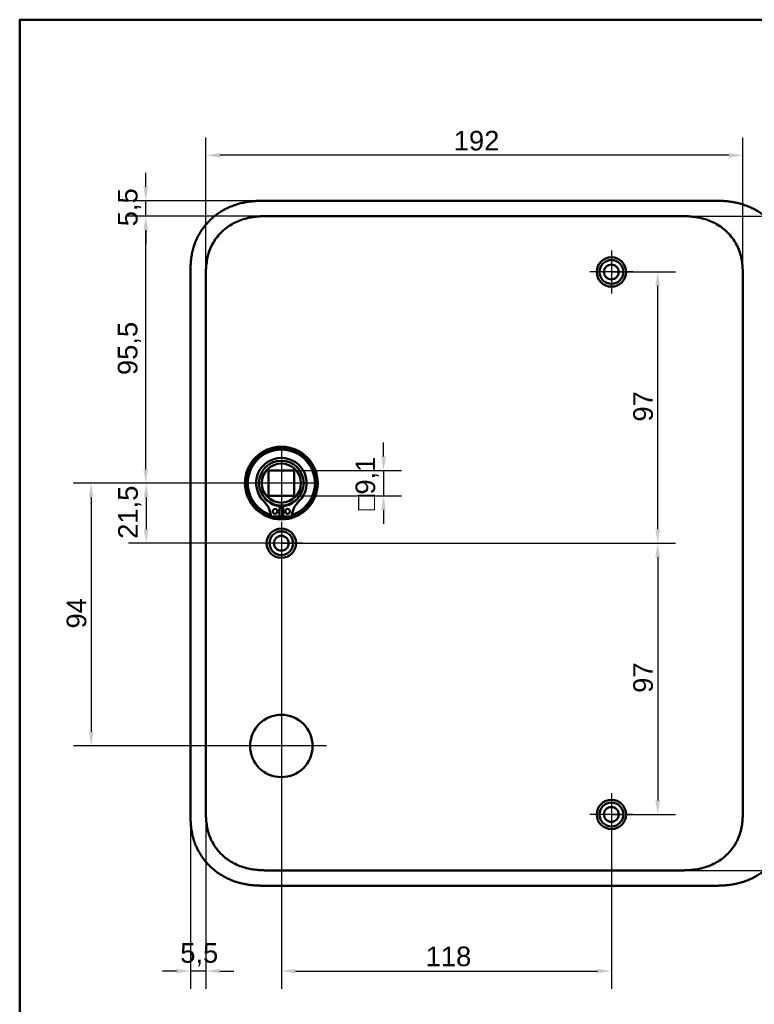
# Model space of a CAD drawing. Header units: millimetres. Extents: x 20 to 833, y 20 to 574.
# Tile 5 of 10: x 20 to 283, y 222 to 574. Entities that reach past the tile are written whole.
import ezdxf

# ---------------------------------------------------------------- set-up
doc = ezdxf.new("R2010")
doc.units = ezdxf.units.MM
doc.header["$LTSCALE"] = 2
for name, color, linetype, lineweight in [('Bemaßungen(DIN)', 7, 'Continuous', 25), ('Mittelpunktmarkierung(DIN)', 7, 'Continuous', 25), ('Sichtbare Kanten(DIN)', 7, 'Continuous', 50), ('Skizziergeometrie(DIN)', 7, 'Continuous', 50)]:
    doc.layers.add(name, color=color, linetype=linetype, lineweight=lineweight)
doc.styles.add('STANDARD-DIN~0', font='arial.ttf')
doc.dimstyles.new('CAD-LAN', dxfattribs={"dimscale": 2, "dimtxt": 3.5, "dimasz": 2.5, "dimexe": 3.175, "dimexo": 0, "dimgap": 0.8, "dimtad": 1, "dimrnd": 1e-08, "dimtxsty": 'STANDARD-DIN~0', "dimcen": 0.09, "dimdle": 10, "dimclrd": 250, "dimclre": 250, "dimclrt": 250, "dimadec": 0, "dimazin": 2, "dimtfac": 1, "dimtmove": 0, "dimatfit": 3, "dimfxl": 1, "dimtolj": 1, "dimtzin": 0, "dimlwd": 25, "dimlwe": 25, "dimarcsym": 0})

# ---------------------------------------------------------------- blocks, each defined once
blk = doc.blocks.new('Ränder Standardrahmen')
at = {"layer": 'Skizziergeometrie(DIN)', "flags": 128}
blk.add_lwpolyline([(10, 10), (10, 287), (410, 287), (410, 10), (10, 10)], dxfattribs=at)
blk = doc.blocks.new('*D8')
at = {"layer": 'Bemaßungen(DIN)', "color": 250, "linetype": 'Continuous', "lineweight": 25, "true_color": 0x3f3f3f, "transparency": 16777216}
for p, q in [((255.01, 503.78), (329.36, 503.78)), ((323.01, 498.78), (323.01, 274.78)), ((255.01, 269.78), (329.36, 269.78))]:
    blk.add_line(p, q, dxfattribs=at)
at = {"layer": 'Bemaßungen(DIN)', "color": 250, "linetype": 'Continuous', "true_color": 0x3f3f3f, "transparency": 16777216}
for points in [[(322.17, 498.78), (323.84, 498.78), (323.01, 503.78)], [(322.17, 274.78), (323.84, 274.78), (323.01, 269.78)]]:
    blk.add_solid(points, dxfattribs=at)
at = {"layer": 'Defpoints', "color": 0, "linetype": 'Continuous', "transparency": 16777216}
for p in [(255.01, 503.78), (255.01, 269.78), (323.01, 269.78)]:
    blk.add_point(p, dxfattribs=at)
at = {"layer": 'Bemaßungen(DIN)', "color": 250, "linetype": 'Continuous', "lineweight": 25, "true_color": 0x3f3f3f, "transparency": 16777216, "insert": (314.25, 379), "char_height": 7, "attachment_point": 1, "rotation": 90, "style": 'STANDARD-DIN~0'}
blk.add_mtext('\\A1;234', dxfattribs=at)
blk = doc.blocks.new('*D9')
at = {"layer": 'Bemaßungen(DIN)', "color": 250, "linetype": 'Continuous', "lineweight": 25, "true_color": 0x3f3f3f, "transparency": 16777216}
for p, q in [((86.55, 481.5), (86.55, 531.85)), ((278.55, 481.5), (278.55, 531.85)), ((273.55, 525.5), (91.55, 525.5))]:
    blk.add_line(p, q, dxfattribs=at)
at = {"layer": 'Bemaßungen(DIN)', "color": 250, "linetype": 'Continuous', "true_color": 0x3f3f3f, "transparency": 16777216}
for points in [[(91.55, 526.33), (91.55, 524.66), (86.55, 525.5)], [(273.55, 526.33), (273.55, 524.66), (278.55, 525.5)]]:
    blk.add_solid(points, dxfattribs=at)
at = {"layer": 'Defpoints', "color": 0, "linetype": 'Continuous', "transparency": 16777216}
for p in [(86.55, 525.5), (86.55, 481.5), (278.55, 481.5)]:
    blk.add_point(p, dxfattribs=at)
at = {"layer": 'Bemaßungen(DIN)', "color": 250, "linetype": 'Continuous', "lineweight": 25, "true_color": 0x3f3f3f, "transparency": 16777216, "insert": (175.18, 534.24), "char_height": 7, "attachment_point": 1, "style": 'STANDARD-DIN~0'}
blk.add_mtext('\\A1;192', dxfattribs=at)
blk = doc.blocks.new('*D10')
at = {"layer": 'Bemaßungen(DIN)', "color": 250, "linetype": 'Continuous', "lineweight": 25, "true_color": 0x3f3f3f, "transparency": 16777216}
for p, q in [((65.08, 514.28), (65.08, 519.28)), ((109.08, 509.28), (58.73, 509.28)), ((65.08, 503.78), (65.08, 509.28)), ((110.08, 503.78), (58.73, 503.78)), ((65.08, 498.78), (65.08, 493.78))]:
    blk.add_line(p, q, dxfattribs=at)
at = {"layer": 'Bemaßungen(DIN)', "color": 250, "linetype": 'Continuous', "true_color": 0x3f3f3f, "transparency": 16777216}
for points in [[(64.25, 514.28), (65.92, 514.28), (65.08, 509.28)], [(64.25, 498.78), (65.92, 498.78), (65.08, 503.78)]]:
    blk.add_solid(points, dxfattribs=at)
at = {"layer": 'Defpoints', "color": 0, "linetype": 'Continuous', "transparency": 16777216}
for p in [(65.08, 509.28), (109.08, 509.28), (110.08, 503.78)]:
    blk.add_point(p, dxfattribs=at)
at = {"layer": 'Bemaßungen(DIN)', "color": 250, "linetype": 'Continuous', "lineweight": 25, "true_color": 0x3f3f3f, "transparency": 16777216, "insert": (55.1, 500.13), "char_height": 7, "attachment_point": 1, "rotation": 90, "style": 'STANDARD-DIN~0'}
blk.add_mtext('\\A1;5,5', dxfattribs=at)
blk = doc.blocks.new('*D11')
at = {"layer": 'Bemaßungen(DIN)', "color": 250, "linetype": 'Continuous', "lineweight": 25, "true_color": 0x3f3f3f, "transparency": 16777216}
for p, q in [((110.08, 503.78), (58.73, 503.78)), ((65.08, 413.28), (65.08, 498.78)), ((113.55, 408.28), (58.73, 408.28))]:
    blk.add_line(p, q, dxfattribs=at)
at = {"layer": 'Bemaßungen(DIN)', "color": 250, "linetype": 'Continuous', "true_color": 0x3f3f3f, "transparency": 16777216}
for points in [[(64.25, 498.78), (65.92, 498.78), (65.08, 503.78)], [(64.25, 413.28), (65.92, 413.28), (65.08, 408.28)]]:
    blk.add_solid(points, dxfattribs=at)
at = {"layer": 'Defpoints', "color": 0, "linetype": 'Continuous', "transparency": 16777216}
for p in [(65.08, 503.78), (110.08, 503.78), (113.55, 408.28)]:
    blk.add_point(p, dxfattribs=at)
at = {"layer": 'Bemaßungen(DIN)', "color": 250, "linetype": 'Continuous', "lineweight": 25, "true_color": 0x3f3f3f, "transparency": 16777216, "insert": (55.07, 446.91), "char_height": 7, "attachment_point": 1, "rotation": 90, "style": 'STANDARD-DIN~0'}
blk.add_mtext('\\A1;95,5', dxfattribs=at)
blk = doc.blocks.new('*D12')
at = {"layer": 'Bemaßungen(DIN)', "color": 250, "linetype": 'Continuous', "lineweight": 25, "true_color": 0x3f3f3f, "transparency": 16777216}
for p, q in [((113.55, 408.28), (58.86, 408.28)), ((65.21, 403.28), (65.21, 391.78)), ((113.55, 386.78), (58.86, 386.78))]:
    blk.add_line(p, q, dxfattribs=at)
at = {"layer": 'Bemaßungen(DIN)', "color": 250, "linetype": 'Continuous', "true_color": 0x3f3f3f, "transparency": 16777216}
for points in [[(64.38, 403.28), (66.04, 403.28), (65.21, 408.28)], [(64.38, 391.78), (66.04, 391.78), (65.21, 386.78)]]:
    blk.add_solid(points, dxfattribs=at)
at = {"layer": 'Defpoints', "color": 0, "linetype": 'Continuous', "transparency": 16777216}
for p in [(113.55, 408.28), (65.21, 386.78), (113.55, 386.78)]:
    blk.add_point(p, dxfattribs=at)
at = {"layer": 'Bemaßungen(DIN)', "color": 250, "linetype": 'Continuous', "lineweight": 25, "true_color": 0x3f3f3f, "transparency": 16777216, "insert": (55.2, 388.35), "char_height": 7, "attachment_point": 1, "rotation": 90, "style": 'STANDARD-DIN~0'}
blk.add_mtext('\\A1;21,5', dxfattribs=at)
blk = doc.blocks.new('*D13')
at = {"layer": 'Bemaßungen(DIN)', "color": 250, "linetype": 'Continuous', "lineweight": 25, "true_color": 0x3f3f3f, "transparency": 16777216}
for p, q in [((113.55, 408.28), (39.2, 408.28)), ((45.55, 403.28), (45.55, 319.28)), ((113.55, 314.28), (39.2, 314.28))]:
    blk.add_line(p, q, dxfattribs=at)
at = {"layer": 'Bemaßungen(DIN)', "color": 250, "linetype": 'Continuous', "true_color": 0x3f3f3f, "transparency": 16777216}
for points in [[(44.71, 403.28), (46.38, 403.28), (45.55, 408.28)], [(44.71, 319.28), (46.38, 319.28), (45.55, 314.28)]]:
    blk.add_solid(points, dxfattribs=at)
at = {"layer": 'Defpoints', "color": 0, "linetype": 'Continuous', "transparency": 16777216}
for p in [(113.55, 408.28), (45.55, 314.28), (113.55, 314.28)]:
    blk.add_point(p, dxfattribs=at)
at = {"layer": 'Bemaßungen(DIN)', "color": 250, "linetype": 'Continuous', "lineweight": 25, "true_color": 0x3f3f3f, "transparency": 16777216, "insert": (36.8, 356.28), "char_height": 7, "attachment_point": 1, "rotation": 90, "style": 'STANDARD-DIN~0'}
blk.add_mtext('\\A1;94', dxfattribs=at)
blk = doc.blocks.new('*D14')
at = {"layer": 'Bemaßungen(DIN)', "color": 250, "linetype": 'Continuous', "lineweight": 25, "true_color": 0x3f3f3f, "transparency": 16777216}
for p, q in [((231.55, 483.78), (254.46, 483.78)), ((248.11, 391.78), (248.11, 478.78)), ((113.55, 386.78), (254.46, 386.78))]:
    blk.add_line(p, q, dxfattribs=at)
at = {"layer": 'Bemaßungen(DIN)', "color": 250, "linetype": 'Continuous', "true_color": 0x3f3f3f, "transparency": 16777216}
for points in [[(247.27, 478.78), (248.94, 478.78), (248.11, 483.78)], [(247.27, 391.78), (248.94, 391.78), (248.11, 386.78)]]:
    blk.add_solid(points, dxfattribs=at)
at = {"layer": 'Defpoints', "color": 0, "linetype": 'Continuous', "transparency": 16777216}
for p in [(231.55, 483.78), (248.11, 483.78), (113.55, 386.78)]:
    blk.add_point(p, dxfattribs=at)
at = {"layer": 'Bemaßungen(DIN)', "color": 250, "linetype": 'Continuous', "lineweight": 25, "true_color": 0x3f3f3f, "transparency": 16777216, "insert": (239.36, 430.27), "char_height": 7, "attachment_point": 1, "rotation": 90, "style": 'STANDARD-DIN~0'}
blk.add_mtext('\\A1;97', dxfattribs=at)
blk = doc.blocks.new('*D15')
at = {"layer": 'Bemaßungen(DIN)', "color": 250, "linetype": 'Continuous', "lineweight": 25, "true_color": 0x3f3f3f, "transparency": 16777216}
for p, q in [((113.55, 386.78), (254.46, 386.78)), ((248.11, 381.78), (248.11, 294.78)), ((231.55, 289.78), (254.46, 289.78))]:
    blk.add_line(p, q, dxfattribs=at)
at = {"layer": 'Bemaßungen(DIN)', "color": 250, "linetype": 'Continuous', "true_color": 0x3f3f3f, "transparency": 16777216}
for points in [[(247.27, 381.78), (248.94, 381.78), (248.11, 386.78)], [(247.27, 294.78), (248.94, 294.78), (248.11, 289.78)]]:
    blk.add_solid(points, dxfattribs=at)
at = {"layer": 'Defpoints', "color": 0, "linetype": 'Continuous', "transparency": 16777216}
for p in [(113.55, 386.78), (231.55, 289.78), (248.11, 289.78)]:
    blk.add_point(p, dxfattribs=at)
at = {"layer": 'Bemaßungen(DIN)', "color": 250, "linetype": 'Continuous', "lineweight": 25, "true_color": 0x3f3f3f, "transparency": 16777216, "insert": (239.36, 333.27), "char_height": 7, "attachment_point": 1, "rotation": 90, "style": 'STANDARD-DIN~0'}
blk.add_mtext('\\A1;97', dxfattribs=at)
blk = doc.blocks.new('*D16')
at = {"layer": 'Bemaßungen(DIN)', "color": 250, "linetype": 'Continuous', "lineweight": 25, "true_color": 0x3f3f3f, "transparency": 16777216}
for p, q in [((113.55, 379.13), (113.55, 227.43)), ((231.55, 282.13), (231.55, 227.43)), ((118.55, 233.78), (226.55, 233.78))]:
    blk.add_line(p, q, dxfattribs=at)
at = {"layer": 'Bemaßungen(DIN)', "color": 250, "linetype": 'Continuous', "true_color": 0x3f3f3f, "transparency": 16777216}
for points in [[(118.55, 234.61), (118.55, 232.95), (113.55, 233.78)], [(226.55, 234.61), (226.55, 232.95), (231.55, 233.78)]]:
    blk.add_solid(points, dxfattribs=at)
at = {"layer": 'Defpoints', "color": 0, "linetype": 'Continuous', "transparency": 16777216}
for p in [(113.55, 379.13), (231.55, 282.13), (231.55, 233.78)]:
    blk.add_point(p, dxfattribs=at)
at = {"layer": 'Bemaßungen(DIN)', "color": 250, "linetype": 'Continuous', "lineweight": 25, "true_color": 0x3f3f3f, "transparency": 16777216, "insert": (165.13, 242.53), "char_height": 7, "attachment_point": 1, "style": 'STANDARD-DIN~0'}
blk.add_mtext('\\A1;118', dxfattribs=at)
blk = doc.blocks.new('*D17')
at = {"layer": 'Bemaßungen(DIN)', "color": 250, "linetype": 'Continuous', "lineweight": 25, "true_color": 0x3f3f3f, "transparency": 16777216}
for p, q in [((81.05, 291.07), (81.05, 227.43)), ((86.55, 292.07), (86.55, 227.43)), ((76.05, 233.78), (71.05, 233.78)), ((86.55, 233.78), (81.05, 233.78)), ((91.55, 233.78), (96.55, 233.78))]:
    blk.add_line(p, q, dxfattribs=at)
at = {"layer": 'Bemaßungen(DIN)', "color": 250, "linetype": 'Continuous', "true_color": 0x3f3f3f, "transparency": 16777216}
for points in [[(76.05, 234.61), (76.05, 232.95), (81.05, 233.78)], [(91.55, 234.61), (91.55, 232.95), (86.55, 233.78)]]:
    blk.add_solid(points, dxfattribs=at)
at = {"layer": 'Defpoints', "color": 0, "linetype": 'Continuous', "transparency": 16777216}
for p in [(81.05, 291.07), (86.55, 292.07), (81.05, 233.78)]:
    blk.add_point(p, dxfattribs=at)
at = {"layer": 'Bemaßungen(DIN)', "color": 250, "linetype": 'Continuous', "lineweight": 25, "true_color": 0x3f3f3f, "transparency": 16777216, "insert": (77.4, 243.77), "char_height": 7, "attachment_point": 1, "style": 'STANDARD-DIN~0'}
blk.add_mtext('\\A1;5,5', dxfattribs=at)
blk = doc.blocks.new('*D18')
at = {"layer": 'Bemaßungen(DIN)', "color": 250, "linetype": 'Continuous', "lineweight": 25, "true_color": 0x3f3f3f, "transparency": 16777216}
for p, q in [((150.1, 417.83), (150.1, 422.83)), ((118.1, 412.83), (156.45, 412.83)), ((150.1, 412.83), (150.1, 403.73)), ((118.1, 403.73), (156.45, 403.73)), ((150.1, 398.73), (150.1, 393.73))]:
    blk.add_line(p, q, dxfattribs=at)
at = {"layer": 'Bemaßungen(DIN)', "color": 250, "linetype": 'Continuous', "true_color": 0x3f3f3f, "transparency": 16777216}
for points in [[(149.26, 417.83), (150.93, 417.83), (150.1, 412.83)], [(149.26, 398.73), (150.93, 398.73), (150.1, 403.73)]]:
    blk.add_solid(points, dxfattribs=at)
at = {"layer": 'Defpoints', "color": 0, "linetype": 'Continuous', "transparency": 16777216}
for p in [(118.1, 412.83), (118.1, 403.73), (150.1, 403.73)]:
    blk.add_point(p, dxfattribs=at)
at = {"layer": 'Bemaßungen(DIN)', "color": 250, "linetype": 'Continuous', "lineweight": 25, "true_color": 0x3f3f3f, "transparency": 16777216, "insert": (140.08, 398.51), "char_height": 7, "attachment_point": 1, "rotation": 90, "style": 'STANDARD-DIN~0'}
blk.add_mtext('\\A1;\\fAIGDT|b0|i0;\\H7.0000;o\\fArial|b0|i0;\\H7.0000;9,1', dxfattribs=at)

msp = doc.modelspace()

# ---------------------------------------------------------------- linework, layer by layer
at = {"layer": 'Mittelpunktmarkierung(DIN)', "linetype": 'Continuous'}
for p, q in [((231.546, 491.431), (231.546, 476.131)), ((239.196, 483.781), (223.896, 483.781)), ((113.546, 420.281), (113.546, 396.281)), ((125.546, 408.281), (101.546, 408.281)), ((113.546, 394.431), (113.546, 379.131)), ((121.196, 386.781), (105.896, 386.781)), ((113.546, 330.431), (113.546, 298.131)), ((129.696, 314.281), (97.396, 314.281)), ((231.546, 297.431), (231.546, 282.131)), ((239.196, 289.781), (223.896, 289.781))]:
    msp.add_line(p, q, dxfattribs=at)
at = {"layer": 'Sichtbare Kanten(DIN)'}
for p, q in [((268.007, 509.281), (109.084, 509.281)), ((110.084, 503.781), (255.007, 503.781)), ((110.084, 503.781), (110.084, 503.781)), ((255.007, 503.781), (255.007, 503.781)), ((81.046, 482.496), (81.046, 291.065)), ((108.996, 403.731), (108.996, 412.831)), ((108.996, 412.831), (118.096, 412.831)), ((118.096, 412.831), (118.096, 403.731)), ((118.096, 403.731), (108.996, 403.731)), ((112.929, 400.023), (112.929, 396.323)), ((114.162, 396.323), (114.162, 400.023)), ((112.929, 396.323), (109.905, 396.323)), ((117.186, 396.323), (114.162, 396.323)), ((110.084, 269.781), (255.007, 269.781)), ((255.007, 269.781), (255.007, 269.781)), ((109.084, 264.281), (268.007, 264.281))]:
    msp.add_line(p, q, dxfattribs=at)
for centre, radius in [((231.546, 483.781), 5.25), ((231.546, 483.781), 4.25), ((231.546, 483.781), 2.65), ((113.546, 408.281), 13), ((113.546, 408.281), 12.5), ((113.546, 408.281), 8), ((113.546, 408.281), 7), ((111.314, 398.173), 0.85), ((115.777, 398.173), 0.85), ((113.546, 386.781), 5.25), ((113.546, 386.781), 4.25), ((113.546, 386.781), 2.65), ((113.546, 314.281), 11.15), ((231.546, 289.781), 5.25), ((231.546, 289.781), 4.25), ((231.546, 289.781), 2.65)]:
    msp.add_circle(centre, radius, dxfattribs=at)
for centre, radius, start, end in [((113.546, 408.281), 12, 288.17213, 251.82787), ((113.546, 408.281), 9.017, 314.1409, 225.8591), ((101.223, 395.583), 8.678, 4.96705, 45.8591), ((113.546, 407.547), 7.55, 215.6871, 265.31499), ((113.546, 407.547), 7.55, 274.68501, 324.3129), ((125.868, 395.583), 8.678, 134.1409, 175.03295), ((113.546, 408.281), 8.2, 243.63056, 296.36944), ((113.546, 408.281), 9, 266.0711, 273.9289), ((113.546, 408.281), 12, 265.21102, 274.78898)]:
    msp.add_arc(centre, radius, start, end, dxfattribs=at)
for points, knots in [([(109.084, 509.281), (108.487, 509.281), (107.436, 509.28), (106.225, 509.255), (105.312, 509.22), (104.702, 509.187), (103.939, 509.133), (103.329, 509.078), (102.565, 508.995), (101.955, 508.915), (101.04, 508.774), (100.128, 508.604), (98.771, 508.291), (97.579, 507.95), (96.111, 507.441), (94.961, 506.968), (93.56, 506.295), (92.47, 505.692), (91.155, 504.859), (90.144, 504.13), (88.937, 503.147), (88.019, 502.303), (86.939, 501.179), (86.13, 500.228), (85.196, 498.978), (84.512, 497.933), (83.741, 496.575), (83.195, 495.45), (82.604, 494.006), (82.203, 492.823), (81.796, 491.32), (81.542, 490.103), (81.33, 488.725), (81.229, 487.805), (81.153, 486.887), (81.115, 486.275), (81.081, 485.512), (81.064, 484.904), (81.051, 484.147), (81.046, 483.394), (81.045, 482.795), (81.046, 482.496)], [-0.99999787, -0.99999787, -0.99999787, -0.99999787, -0.95833168, -0.92708204, -0.9166655, -0.89583241, -0.88541586, -0.86458277, -0.85416622, -0.83333313, -0.82291658, -0.79166695, -0.77083385, -0.72916767, -0.70833458, -0.66666839, -0.6458353, -0.60416912, -0.58333603, -0.54166984, -0.52083675, -0.47917057, -0.45833747, -0.41667129, -0.3958382, -0.35417201, -0.33333892, -0.29167274, -0.27083965, -0.22917346, -0.20834037, -0.16667419, -0.14584109, -0.11459146, -0.10417491, -0.08334182, -0.07292527, -0.05209218, -0.04167563, -0.02084254, -0.00000945, -0.00000945, -0.00000945, -0.00000945]), ([(295.046, 482.579), (295.046, 483.106), (295.045, 484.195), (295.012, 485.582), (294.935, 487.008), (294.831, 488.156), (294.636, 489.596), (294.422, 490.748), (294.073, 492.181), (293.727, 493.32), (293.207, 494.725), (292.72, 495.83), (292.021, 497.181), (291.392, 498.232), (290.52, 499.502), (289.757, 500.479), (288.724, 501.643), (287.839, 502.526), (286.665, 503.563), (285.675, 504.335), (284.383, 505.224), (283.309, 505.873), (281.924, 506.601), (280.786, 507.117), (279.335, 507.678), (278.155, 508.059), (276.666, 508.454), (275.465, 508.706), (273.961, 508.948), (272.758, 509.087), (271.26, 509.201), (269.771, 509.265), (268.592, 509.278), (268.007, 509.281)], [-0.97472618, -0.97472618, -0.97472618, -0.97472618, -0.93604739, -0.89534998, -0.87500127, -0.83430386, -0.81395515, -0.77325774, -0.75290903, -0.71221162, -0.69186291, -0.6511655, -0.6308168, -0.59011938, -0.56977068, -0.52907326, -0.50872456, -0.46802714, -0.44767844, -0.40698102, -0.38663232, -0.3459349, -0.3255862, -0.28488878, -0.26454008, -0.22384266, -0.20349396, -0.16279654, -0.14244784, -0.10175042, -0.08140172, -0.0407043, -0.00000689, -0.00000689, -0.00000689, -0.00000689]), ([(86.545, 481.496), (86.545, 482.124), (86.546, 482.773), (86.558, 483.421), (86.572, 484.144), (86.601, 484.868), (86.656, 485.583), (86.716, 486.361), (86.807, 487.13), (86.938, 487.892), (87.074, 488.684), (87.253, 489.47), (87.487, 490.261), (87.723, 491.054), (88.013, 491.842), (88.358, 492.607), (88.705, 493.376), (89.108, 494.124), (89.564, 494.842), (90.018, 495.557), (90.525, 496.242), (91.081, 496.891), (91.632, 497.532), (92.233, 498.141), (92.87, 498.701), (93.507, 499.262), (94.177, 499.773), (94.877, 500.238), (95.572, 500.699), (96.298, 501.115), (97.051, 501.484), (97.787, 501.844), (98.55, 502.161), (99.333, 502.432), (100.088, 502.693), (100.863, 502.912), (101.647, 503.09), (102.395, 503.26), (103.152, 503.392), (103.915, 503.492), (104.639, 503.587), (105.368, 503.653), (106.1, 503.697), (106.79, 503.739), (107.482, 503.76), (108.168, 503.771), (108.815, 503.781), (109.456, 503.781), (110.084, 503.781)], [0, 0, 0, 0, 0.2004784, 0.2004784, 0.2004784, 0.4237411, 0.4237411, 0.4237411, 0.6666843, 0.6666843, 0.6666843, 0.9194, 0.9194, 0.9194, 1.1730033, 1.1730033, 1.1730033, 1.4278738, 1.4278738, 1.4278738, 1.6819326, 1.6819326, 1.6819326, 1.9333793, 1.9333793, 1.9333793, 2.1848165, 2.1848165, 2.1848165, 2.4343943, 2.4343943, 2.4343943, 2.6782826, 2.6782826, 2.6782826, 2.9134642, 2.9134642, 2.9134642, 3.1379689, 3.1379689, 3.1379689, 3.3508216, 3.3508216, 3.3508216, 3.5518256, 3.5518256, 3.5518256, 3.7413067, 3.7413067, 3.7413067, 3.7413067]), ([(255.007, 503.781), (255.635, 503.781), (256.276, 503.781), (256.923, 503.771), (257.609, 503.76), (258.301, 503.739), (258.991, 503.697), (259.723, 503.653), (260.452, 503.587), (261.176, 503.492), (261.939, 503.392), (262.696, 503.26), (263.445, 503.09), (264.228, 502.912), (265.003, 502.693), (265.758, 502.432), (266.541, 502.161), (267.304, 501.844), (268.04, 501.484), (268.793, 501.115), (269.519, 500.699), (270.214, 500.238), (270.914, 499.773), (271.584, 499.261), (272.221, 498.701), (272.858, 498.141), (273.459, 497.532), (274.01, 496.89), (274.566, 496.242), (275.073, 495.557), (275.527, 494.842), (275.983, 494.124), (276.386, 493.376), (276.733, 492.607), (277.078, 491.842), (277.368, 491.054), (277.604, 490.261), (277.838, 489.47), (278.017, 488.684), (278.153, 487.891), (278.284, 487.13), (278.375, 486.361), (278.435, 485.583), (278.49, 484.868), (278.519, 484.144), (278.533, 483.421), (278.545, 482.773), (278.546, 482.124), (278.546, 481.496)], [0, 0, 0, 0, 0.1894861, 0.1894861, 0.1894861, 0.3904941, 0.3904941, 0.3904941, 0.6033491, 0.6033491, 0.6033491, 0.8278544, 0.8278544, 0.8278544, 1.0630348, 1.0630348, 1.0630348, 1.3069205, 1.3069205, 1.3069205, 1.5564953, 1.5564953, 1.5564953, 1.8079303, 1.8079303, 1.8079303, 2.0593759, 2.0593759, 2.0593759, 2.3134335, 2.3134335, 2.3134335, 2.5683022, 2.5683022, 2.5683022, 2.8219033, 2.8219033, 2.8219033, 3.0746163, 3.0746163, 3.0746163, 3.3175565, 3.3175565, 3.3175565, 3.5408165, 3.5408165, 3.5408165, 3.7412931, 3.7412931, 3.7412931, 3.7412931]), ([(81.046, 291.065), (81.045, 290.766), (81.046, 290.168), (81.051, 289.414), (81.064, 288.658), (81.081, 288.05), (81.115, 287.287), (81.153, 286.675), (81.229, 285.756), (81.33, 284.836), (81.518, 283.611), (81.701, 282.697), (81.919, 281.79), (82.081, 281.19), (82.308, 280.444), (82.508, 279.853), (82.781, 279.122), (83.018, 278.544), (83.4, 277.689), (83.818, 276.851), (84.512, 275.628), (85.196, 274.583), (86.13, 273.334), (86.939, 272.383), (88.019, 271.259), (88.937, 270.414), (90.144, 269.431), (91.156, 268.703), (92.47, 267.87), (93.56, 267.266), (94.821, 266.661), (95.68, 266.298), (96.551, 265.968), (97.138, 265.764), (98.026, 265.483), (98.922, 265.235), (100.129, 264.958), (101.04, 264.787), (101.955, 264.646), (102.565, 264.566), (103.329, 264.483), (103.939, 264.429), (104.702, 264.375), (105.312, 264.342), (106.224, 264.306), (107.436, 264.281), (108.487, 264.28), (109.084, 264.281)], [-0.99999789, -0.99999789, -0.99999789, -0.99999789, -0.9791648, -0.9583317, -0.94791516, -0.92708206, -0.91666552, -0.89583243, -0.88541588, -0.85416624, -0.83333315, -0.80208351, -0.79166696, -0.77083387, -0.76041733, -0.73958423, -0.72916769, -0.70833459, -0.69791805, -0.66666841, -0.64583532, -0.60416913, -0.58333604, -0.54166985, -0.52083676, -0.47917058, -0.45833749, -0.4166713, -0.39583821, -0.35417202, -0.33333893, -0.30208929, -0.29167275, -0.27083965, -0.26042311, -0.22917347, -0.20834038, -0.17709074, -0.16667419, -0.1458411, -0.13542455, -0.11459146, -0.10417491, -0.08334182, -0.07292528, -0.04167564, -0.00000945, -0.00000945, -0.00000945, -0.00000945]), ([(110.084, 269.781), (109.456, 269.781), (108.815, 269.781), (108.168, 269.791), (107.482, 269.801), (106.79, 269.823), (106.1, 269.864), (105.368, 269.908), (104.639, 269.974), (103.915, 270.069), (103.152, 270.169), (102.395, 270.302), (101.646, 270.472), (100.862, 270.65), (100.088, 270.869), (99.333, 271.13), (98.55, 271.401), (97.787, 271.717), (97.051, 272.078), (96.298, 272.447), (95.572, 272.862), (94.877, 273.323), (94.177, 273.788), (93.506, 274.3), (92.87, 274.86), (92.233, 275.421), (91.632, 276.029), (91.081, 276.671), (90.525, 277.319), (90.018, 278.004), (89.564, 278.72), (89.108, 279.437), (88.705, 280.185), (88.358, 280.954), (88.013, 281.72), (87.723, 282.508), (87.487, 283.301), (87.253, 284.091), (87.074, 284.877), (86.938, 285.67), (86.807, 286.432), (86.716, 287.2), (86.656, 287.978), (86.601, 288.693), (86.572, 289.417), (86.558, 290.14), (86.546, 290.789), (86.545, 291.437), (86.545, 292.065)], [0, 0, 0, 0, 0.1894834, 0.1894834, 0.1894834, 0.3904881, 0.3904881, 0.3904881, 0.6033414, 0.6033414, 0.6033414, 0.8278466, 0.8278466, 0.8278466, 1.0630283, 1.0630283, 1.0630283, 1.3069161, 1.3069161, 1.3069161, 1.5564929, 1.5564929, 1.5564929, 1.8079285, 1.8079285, 1.8079285, 2.0593731, 2.0593731, 2.0593731, 2.3134297, 2.3134297, 2.3134297, 2.5682979, 2.5682979, 2.5682979, 2.8218991, 2.8218991, 2.8218991, 3.0746122, 3.0746122, 3.0746122, 3.3175525, 3.3175525, 3.3175525, 3.5408138, 3.5408138, 3.5408138, 3.7412926, 3.7412926, 3.7412926, 3.7412926]), ([(278.546, 292.065), (278.546, 291.437), (278.545, 290.789), (278.533, 290.14), (278.519, 289.417), (278.49, 288.693), (278.435, 287.978), (278.375, 287.2), (278.284, 286.432), (278.153, 285.67), (278.017, 284.877), (277.838, 284.091), (277.604, 283.301), (277.368, 282.508), (277.078, 281.72), (276.733, 280.954), (276.386, 280.185), (275.983, 279.437), (275.527, 278.72), (275.073, 278.004), (274.566, 277.319), (274.01, 276.671), (273.459, 276.029), (272.858, 275.421), (272.221, 274.86), (271.584, 274.3), (270.914, 273.788), (270.214, 273.323), (269.519, 272.862), (268.793, 272.447), (268.04, 272.078), (267.304, 271.717), (266.541, 271.401), (265.758, 271.13), (265.003, 270.868), (264.228, 270.65), (263.444, 270.472), (262.696, 270.302), (261.939, 270.169), (261.176, 270.069), (260.452, 269.974), (259.723, 269.908), (258.991, 269.864), (258.301, 269.823), (257.609, 269.801), (256.923, 269.791), (256.276, 269.781), (255.635, 269.781), (255.007, 269.781)], [0, 0, 0, 0, 0.20048, 0.20048, 0.20048, 0.4237428, 0.4237428, 0.4237428, 0.6666848, 0.6666848, 0.6666848, 0.9193992, 0.9193992, 0.9193992, 1.173002, 1.173002, 1.173002, 1.4278722, 1.4278722, 1.4278722, 1.6819311, 1.6819311, 1.6819311, 1.933378, 1.933378, 1.933378, 2.1848149, 2.1848149, 2.1848149, 2.4343919, 2.4343919, 2.4343919, 2.6782792, 2.6782792, 2.6782792, 2.9134601, 2.9134601, 2.9134601, 3.1379646, 3.1379646, 3.1379646, 3.3508174, 3.3508174, 3.3508174, 3.5518222, 3.5518222, 3.5518222, 3.7413044, 3.7413044, 3.7413044, 3.7413044]), ([(268.007, 264.281), (268.592, 264.283), (269.771, 264.296), (271.26, 264.36), (272.758, 264.475), (273.961, 264.613), (275.465, 264.855), (276.666, 265.107), (278.155, 265.502), (279.335, 265.883), (280.786, 266.444), (281.924, 266.96), (283.309, 267.689), (284.383, 268.337), (285.675, 269.226), (286.665, 269.999), (287.839, 271.035), (288.724, 271.918), (289.756, 273.083), (290.52, 274.059), (291.392, 275.329), (292.021, 276.381), (292.719, 277.731), (293.207, 278.836), (293.727, 280.241), (294.073, 281.38), (294.422, 282.814), (294.636, 283.966), (294.831, 285.405), (294.935, 286.553), (295.012, 287.98), (295.045, 289.394), (295.046, 290.511), (295.046, 291.065)], [-0.99998994, -0.99998994, -0.99998994, -0.99998994, -0.9592928, -0.91859565, -0.89824708, -0.85754993, -0.83720136, -0.79650421, -0.77615564, -0.73545849, -0.71510992, -0.67441277, -0.6540642, -0.61336705, -0.59301848, -0.55232133, -0.53197276, -0.49127561, -0.47092704, -0.43022989, -0.40988132, -0.36918417, -0.3488356, -0.30813845, -0.28778988, -0.24709273, -0.22674416, -0.18604701, -0.16569844, -0.12500129, -0.10465272, -0.06395557, -0.02325842, -0.02325842, -0.02325842, -0.02325842])]:
    msp.add_open_spline(points, degree=3, knots=knots, dxfattribs=at)
for points, degree in [([(86.545, 292.065), (86.546, 386.781), (86.545, 481.496)], 2), ([(278.546, 481.496), (278.545, 418.353), (278.545, 355.209), (278.546, 292.065)], 3)]:
    msp.add_open_spline(points, degree=degree, dxfattribs=at)

# ---------------------------------------------------------------- block references
at = {"xscale": 2, "yscale": 2, "zscale": 2}
msp.add_blockref('Ränder Standardrahmen', (0, 0), dxfattribs=at)

# ---------------------------------------------------------------- dimensions: what is measured, and where the dimension line sits
at = {"layer": 'Bemaßungen(DIN)', "color": 250, "linetype": 'Continuous', "lineweight": 25, "true_color": 0x3f3f3f}
for base, p1, p2, angle, override, picture, middle in [((86.545, 525.496), (278.546, 481.496), (86.545, 481.496), 180, {"dimgap": 0.8, "dimdec": 2, "dimtol": 0, "dimlim": 0, "dimtp": 0, "dimtm": 0, "dimtdec": 2, "dimtofl": 0, "dimatfit": 1}, '*D9', (182.545, 525.496)), ((65.084, 509.281), (110.084, 503.781), (109.084, 509.281), 90, {"dimgap": 0.8, "dimdec": 2, "dimtol": 0, "dimlim": 0, "dimtp": 0, "dimtm": 0, "dimtdec": 2, "dimtofl": 1, "dimatfit": 1}, '*D10', (65.084, 506.531)), ((65.084, 503.781), (113.546, 408.281), (110.084, 503.781), 90, {"dimgap": 0.8, "dimdec": 2, "dimtol": 0, "dimlim": 0, "dimtp": 0, "dimtm": 0, "dimtdec": 2, "dimtofl": 0, "dimatfit": 1}, '*D11', (65.084, 456.031)), ((323.007, 269.781), (255.007, 503.781), (255.007, 269.781), 90, {"dimgap": 0.8, "dimdec": 2, "dimtol": 0, "dimlim": 0, "dimtp": 0, "dimtm": 0, "dimtdec": 2, "dimtofl": 0, "dimatfit": 1}, '*D8', (323.007, 386.781)), ((248.107, 483.781), (113.546, 386.781), (231.546, 483.781), 90, {"dimgap": 0.8, "dimdec": 2, "dimtol": 0, "dimlim": 0, "dimtp": 0, "dimtm": 0, "dimtdec": 2, "dimtofl": 0, "dimatfit": 1}, '*D14', (248.107, 435.281)), ((45.546, 314.281), (113.546, 408.281), (113.546, 314.281), 90, {"dimgap": 0.8, "dimdec": 2, "dimtol": 0, "dimlim": 0, "dimtp": 0, "dimtm": 0, "dimtdec": 2, "dimtofl": 0, "dimatfit": 1}, '*D13', (45.546, 361.281)), ((65.21, 386.781), (113.546, 408.281), (113.546, 386.781), 90, {"dimgap": 0.8, "dimdec": 2, "dimtol": 0, "dimlim": 0, "dimtp": 0, "dimtm": 0, "dimtdec": 2, "dimtofl": 0, "dimatfit": 1}, '*D12', (65.21, 397.531)), ((248.107, 289.781), (113.546, 386.781), (231.546, 289.781), 90, {"dimgap": 0.8, "dimdec": 2, "dimtol": 0, "dimlim": 0, "dimtp": 0, "dimtm": 0, "dimtdec": 2, "dimtofl": 0, "dimatfit": 1}, '*D15', (248.107, 338.281)), ((231.546, 233.781), (113.546, 379.131), (231.546, 282.131), 180, {"dimgap": 0.8, "dimdec": 2, "dimtol": 0, "dimlim": 0, "dimtp": 0, "dimtm": 0, "dimtdec": 2, "dimtofl": 0, "dimatfit": 1}, '*D16', (172.546, 233.781)), ((81.046, 233.781), (86.545, 292.065), (81.046, 291.065), 180, {"dimgap": 0.8, "dimdec": 2, "dimtol": 0, "dimlim": 0, "dimtp": 0, "dimtm": 0, "dimtdec": 2, "dimtofl": 1, "dimatfit": 1}, '*D17', (83.795, 233.781))]:
    dim = msp.add_linear_dim(base=base, p1=p1, p2=p2, angle=angle, dimstyle='CAD-LAN', override=override, dxfattribs=at)
    dim.commit()
    dim.dimension.update_dxf_attribs({"geometry": picture, "text_midpoint": middle, "dimtype": 160})
dim = msp.add_linear_dim(base=(150.096, 403.731), p1=(118.096, 412.831), p2=(118.096, 403.731), angle=90, text='\\fAIGDT|b0|i0;\\H7.0000;o\\fArial|b0|i0;\\H7.0000;<>', dimstyle='CAD-LAN', override={"dimgap": 0.8, "dimdec": 1, "dimtol": 0, "dimlim": 0, "dimtp": 0, "dimtm": 0, "dimtdec": 2, "dimtofl": 1, "dimatfit": 1}, dxfattribs=at)
dim.commit()
dim.dimension.update_dxf_attribs({"geometry": '*D18', "text_midpoint": (150.096, 408.281), "dimtype": 160})

doc.saveas('drawing.dxf')
